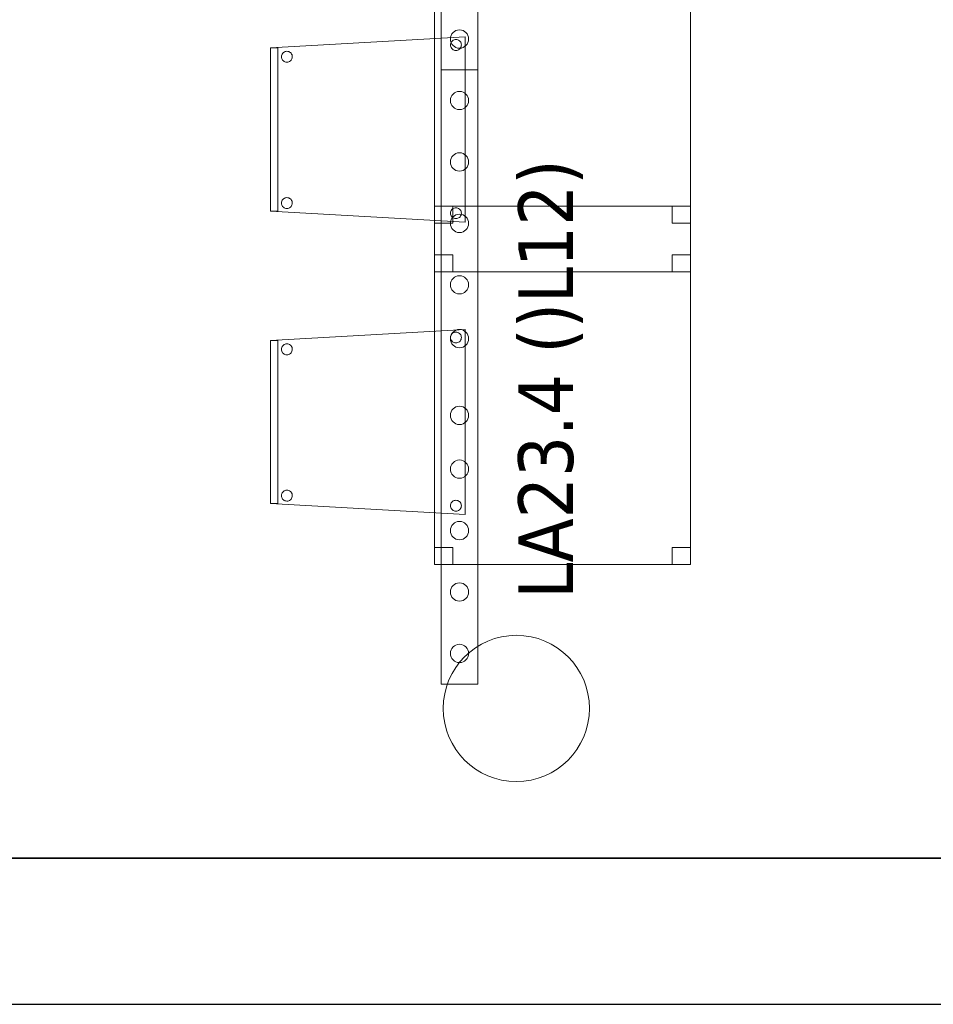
# Model space of a CAD drawing. Header units: metres. Extents: x 391.1 to 427.5, y 12.8 to 28.4.
# Tile 32 of 218: x 409.4 to 411.9, y 12.8 to 15.5. Entities that reach past the tile are written whole.
import ezdxf

# ---------------------------------------------------------------- set-up
doc = ezdxf.new("R2010")
doc.units = ezdxf.units.M
doc.layers.add('01_SUELOS', color=7, linetype='Continuous', lineweight=25, true_color=0x007f00)
for name, color, linetype, lineweight in [('02_MOBILIARIO', 7, 'Continuous', 18), ('A-COLS-____-MCUT', 7, 'Continuous', 18), ('A-COLS-____-OTLN', 7, 'Continuous', 18), ('A-DETL-____-MBND', 7, 'Continuous', 18), ('A-DETL-GENF-OTLN', 7, 'Continuous', 18), ('A-WALL-____-MCUT', 7, 'Continuous', 25), ('A-WALL-____-OTLN', 7, 'Continuous', 25), ('E-LITE-EQPM-IDEN', 7, 'Continuous', 30)]:
    doc.layers.add(name, color=color, linetype=linetype, lineweight=lineweight)
doc.styles.add('Tahoma_4', font='tahoma.ttf', dxfattribs={"height": 0.15})

# ---------------------------------------------------------------- blocks, each defined once
blk = doc.blocks.new('Family - Pilar PA-152200-03_ENLLUMENAT_P0A')
at = {"layer": 'A-COLS-____-MCUT', "color": 253, "true_color": 0xaaaaaa}
for start, end in [(360, 180), (180, 360)]:
    blk.add_arc((0.2, 0.2), 0.2, start, end, dxfattribs=at)
at = {"layer": 'A-COLS-____-OTLN', "color": 253, "true_color": 0xaaaaaa}
for start, end in [(360, 180), (180, 360)]:
    blk.add_arc((0.2, 0.2), 0.2, start, end, dxfattribs=at)
blk = doc.blocks.new('Family - Taula 80X70_PA-152214-03_ENLLUMENAT_P0A')
at = {"layer": 'A-DETL-____-MBND', "color": 253, "true_color": 0xaaaaaa}
for p, q in [((0, 0), (0, 0.98)), ((0, 0.98), (0.7001, 0.98)), ((0.7001, 0.98), (0, 0.98)), ((0, 0.98), (0, 0)), ((0, 0.9336), (0, 0.98)), ((0, 0.98), (0.05, 0.98)), ((0.05, 0.98), (0, 0.98)), ((0, 0.98), (0, 0.9336)), ((0.05, 0.98), (0.05, 0.9336)), ((0.05, 0.9336), (0.05, 0.98)), ((0.6501, 0.9336), (0.6501, 0.98)), ((0.6501, 0.98), (0.7001, 0.98)), ((0.7001, 0.98), (0.6501, 0.98)), ((0.6501, 0.98), (0.6501, 0.9336)), ((0.7001, 0.98), (0.7001, 0.9336)), ((0.7001, 0.9336), (0.7001, 0.98)), ((0.7001, 0.98), (0.7001, 0)), ((0.7001, 0), (0.7001, 0.98)), ((0.05, 0.9336), (0, 0.9336)), ((0, 0.9336), (0.05, 0.9336)), ((0.7001, 0.9336), (0.6501, 0.9336)), ((0.6501, 0.9336), (0.7001, 0.9336)), ((0, 0), (0, 0.0464)), ((0, 0.0464), (0.05, 0.0464)), ((0.05, 0.0464), (0, 0.0464)), ((0, 0.0464), (0, 0)), ((0.05, 0.0464), (0.05, 0)), ((0.05, 0), (0.05, 0.0464)), ((0.6501, 0), (0.6501, 0.0464)), ((0.6501, 0.0464), (0.7001, 0.0464)), ((0.7001, 0.0464), (0.6501, 0.0464)), ((0.6501, 0.0464), (0.6501, 0)), ((0.7001, 0.0464), (0.7001, 0)), ((0.7001, 0), (0.7001, 0.0464)), ((0.05, 0), (0, 0)), ((0, 0), (0.05, 0)), ((0.7001, 0), (0, 0)), ((0.7001, 0), (0.6501, 0)), ((0.6501, 0), (0.7001, 0)), ((0, 0), (0.7001, 0))]:
    blk.add_line(p, q, dxfattribs=at)
blk = doc.blocks.new('Family - Cadira confident_PA-152303-03_ENLLUMENAT_P0A')
at = {"layer": 'A-DETL-____-MBND', "color": 253, "true_color": 0xaaaaaa}
for p, q in [((0, 0.4765), (0.5326, 0.5065)), ((0.5326, 0.5065), (0, 0.4765)), ((0.4926, 0.4843), (0.4928, 0.4869)), ((0.4928, 0.4869), (0.4926, 0.4843)), ((0.4928, 0.4869), (0.4935, 0.4894)), ((0.4935, 0.4894), (0.4928, 0.4869)), ((0.4935, 0.4894), (0.4946, 0.4918)), ((0.4946, 0.4918), (0.4935, 0.4894)), ((0.4946, 0.4918), (0.4961, 0.4939)), ((0.4961, 0.4939), (0.4946, 0.4918)), ((0.4961, 0.4939), (0.498, 0.4957)), ((0.498, 0.4957), (0.4961, 0.4939)), ((0.498, 0.4957), (0.5001, 0.4972)), ((0.5001, 0.4972), (0.498, 0.4957)), ((0.5001, 0.4972), (0.5025, 0.4983)), ((0.5025, 0.4983), (0.5001, 0.4972)), ((0.5025, 0.4983), (0.505, 0.4989)), ((0.505, 0.4989), (0.5025, 0.4983)), ((0.505, 0.4989), (0.5076, 0.4992)), ((0.5076, 0.4992), (0.505, 0.4989)), ((0.5076, 0.4992), (0.5102, 0.4989)), ((0.5102, 0.4989), (0.5076, 0.4992)), ((0.5102, 0.4989), (0.5127, 0.4982)), ((0.5127, 0.4982), (0.5102, 0.4989)), ((0.5127, 0.4982), (0.515, 0.4971)), ((0.515, 0.4971), (0.5127, 0.4982)), ((0.515, 0.4971), (0.5172, 0.4956)), ((0.5172, 0.4956), (0.515, 0.4971)), ((0.5172, 0.4956), (0.519, 0.4938)), ((0.519, 0.4938), (0.5172, 0.4956)), ((0.519, 0.4938), (0.5205, 0.4916)), ((0.5205, 0.4916), (0.519, 0.4938)), ((0.5205, 0.4916), (0.5216, 0.4893)), ((0.5216, 0.4893), (0.5205, 0.4916)), ((0.5216, 0.4893), (0.5222, 0.4868)), ((0.5222, 0.4868), (0.5216, 0.4893)), ((0.5222, 0.4868), (0.5224, 0.4842)), ((0.5224, 0.4842), (0.5222, 0.4868)), ((0.5326, 0.5065), (0.5326, 0)), ((0.5326, 0), (0.5326, 0.5065)), ((0, 0.4765), (0.02, 0.4765)), ((0, 0.03), (0, 0.4765)), ((0.02, 0.4765), (0, 0.4765)), ((0, 0.4765), (0, 0.03)), ((0, 0.03), (0, 0.4765)), ((0, 0.4765), (0, 0.03)), ((0.02, 0.4765), (0.02, 0.03)), ((0.02, 0.03), (0.02, 0.4765)), ((0.0311, 0.457), (0.0322, 0.4594)), ((0.0322, 0.4594), (0.0311, 0.457)), ((0.0322, 0.4594), (0.0337, 0.4615)), ((0.0337, 0.4615), (0.0322, 0.4594)), ((0.0337, 0.4615), (0.0356, 0.4633)), ((0.0356, 0.4633), (0.0337, 0.4615)), ((0.0356, 0.4633), (0.0377, 0.4648)), ((0.0377, 0.4648), (0.0356, 0.4633)), ((0.0377, 0.4648), (0.0401, 0.4659)), ((0.0401, 0.4659), (0.0377, 0.4648)), ((0.0401, 0.4659), (0.0426, 0.4666)), ((0.0426, 0.4666), (0.0401, 0.4659)), ((0.0426, 0.4666), (0.0452, 0.4668)), ((0.0452, 0.4668), (0.0426, 0.4666)), ((0.0452, 0.4668), (0.0478, 0.4666)), ((0.0478, 0.4666), (0.0452, 0.4668)), ((0.0478, 0.4666), (0.0503, 0.4659)), ((0.0503, 0.4659), (0.0478, 0.4666)), ((0.0503, 0.4659), (0.0526, 0.4648)), ((0.0526, 0.4648), (0.0503, 0.4659)), ((0.0526, 0.4648), (0.0548, 0.4633)), ((0.0548, 0.4633), (0.0526, 0.4648)), ((0.0548, 0.4633), (0.0566, 0.4614)), ((0.0566, 0.4614), (0.0548, 0.4633)), ((0.0566, 0.4614), (0.0581, 0.4593)), ((0.0581, 0.4593), (0.0566, 0.4614)), ((0.0581, 0.4593), (0.0592, 0.4569)), ((0.0592, 0.4569), (0.0581, 0.4593)), ((0.4928, 0.4817), (0.4926, 0.4843)), ((0.4926, 0.4843), (0.4928, 0.4817)), ((0.4935, 0.4792), (0.4928, 0.4817)), ((0.4928, 0.4817), (0.4935, 0.4792)), ((0.4945, 0.4768), (0.4935, 0.4792)), ((0.4935, 0.4792), (0.4945, 0.4768)), ((0.496, 0.4747), (0.4945, 0.4768)), ((0.4945, 0.4768), (0.496, 0.4747)), ((0.4979, 0.4728), (0.496, 0.4747)), ((0.496, 0.4747), (0.4979, 0.4728)), ((0.5, 0.4713), (0.4979, 0.4728)), ((0.4979, 0.4728), (0.5, 0.4713)), ((0.5023, 0.4702), (0.5, 0.4713)), ((0.5, 0.4713), (0.5023, 0.4702)), ((0.5049, 0.4695), (0.5023, 0.4702)), ((0.5023, 0.4702), (0.5049, 0.4695)), ((0.5074, 0.4693), (0.5049, 0.4695)), ((0.5049, 0.4695), (0.5074, 0.4693)), ((0.51, 0.4695), (0.5074, 0.4693)), ((0.5074, 0.4693), (0.51, 0.4695)), ((0.5126, 0.4702), (0.51, 0.4695)), ((0.51, 0.4695), (0.5126, 0.4702)), ((0.5149, 0.4713), (0.5126, 0.4702)), ((0.5126, 0.4702), (0.5149, 0.4713)), ((0.5171, 0.4727), (0.5149, 0.4713)), ((0.5149, 0.4713), (0.5171, 0.4727)), ((0.5189, 0.4746), (0.5171, 0.4727)), ((0.5171, 0.4727), (0.5189, 0.4746)), ((0.5204, 0.4767), (0.5189, 0.4746)), ((0.5189, 0.4746), (0.5204, 0.4767)), ((0.5215, 0.4791), (0.5204, 0.4767)), ((0.5204, 0.4767), (0.5215, 0.4791)), ((0.5222, 0.4816), (0.5215, 0.4791)), ((0.5215, 0.4791), (0.5222, 0.4816)), ((0.5224, 0.4842), (0.5222, 0.4816)), ((0.5222, 0.4816), (0.5224, 0.4842)), ((0.0302, 0.4519), (0.0304, 0.4545)), ((0.0304, 0.4545), (0.0302, 0.4519)), ((0.0304, 0.4493), (0.0302, 0.4519)), ((0.0302, 0.4519), (0.0304, 0.4493)), ((0.0304, 0.4545), (0.0311, 0.457)), ((0.0311, 0.457), (0.0304, 0.4545)), ((0.031, 0.4468), (0.0304, 0.4493)), ((0.0304, 0.4493), (0.031, 0.4468)), ((0.0321, 0.4445), (0.031, 0.4468)), ((0.031, 0.4468), (0.0321, 0.4445)), ((0.0336, 0.4423), (0.0321, 0.4445)), ((0.0321, 0.4445), (0.0336, 0.4423)), ((0.0355, 0.4405), (0.0336, 0.4423)), ((0.0336, 0.4423), (0.0355, 0.4405)), ((0.0376, 0.439), (0.0355, 0.4405)), ((0.0355, 0.4405), (0.0376, 0.439)), ((0.0399, 0.4378), (0.0376, 0.439)), ((0.0376, 0.439), (0.0399, 0.4378)), ((0.0424, 0.4372), (0.0399, 0.4378)), ((0.0399, 0.4378), (0.0424, 0.4372)), ((0.045, 0.4369), (0.0424, 0.4372)), ((0.0424, 0.4372), (0.045, 0.4369)), ((0.0476, 0.4371), (0.045, 0.4369)), ((0.045, 0.4369), (0.0476, 0.4371)), ((0.0502, 0.4378), (0.0476, 0.4371)), ((0.0476, 0.4371), (0.0502, 0.4378)), ((0.0525, 0.4389), (0.0502, 0.4378)), ((0.0502, 0.4378), (0.0525, 0.4389)), ((0.0547, 0.4404), (0.0525, 0.4389)), ((0.0525, 0.4389), (0.0547, 0.4404)), ((0.0565, 0.4422), (0.0547, 0.4404)), ((0.0547, 0.4404), (0.0565, 0.4422)), ((0.058, 0.4443), (0.0565, 0.4422)), ((0.0565, 0.4422), (0.058, 0.4443)), ((0.0591, 0.4467), (0.058, 0.4443)), ((0.058, 0.4443), (0.0591, 0.4467)), ((0.0598, 0.4492), (0.0591, 0.4467)), ((0.0591, 0.4467), (0.0598, 0.4492)), ((0.0592, 0.4569), (0.0598, 0.4544)), ((0.0598, 0.4544), (0.0592, 0.4569)), ((0.0598, 0.4544), (0.06, 0.4518)), ((0.06, 0.4518), (0.0598, 0.4544)), ((0.06, 0.4518), (0.0598, 0.4492)), ((0.0598, 0.4492), (0.06, 0.4518)), ((0.0302, 0.0519), (0.0304, 0.0545)), ((0.0304, 0.0545), (0.0302, 0.0519)), ((0.0304, 0.0545), (0.0311, 0.057)), ((0.0311, 0.057), (0.0304, 0.0545)), ((0.0311, 0.057), (0.0322, 0.0594)), ((0.0322, 0.0594), (0.0311, 0.057)), ((0.0322, 0.0594), (0.0337, 0.0615)), ((0.0337, 0.0615), (0.0322, 0.0594)), ((0.0337, 0.0615), (0.0356, 0.0633)), ((0.0356, 0.0633), (0.0337, 0.0615)), ((0.0356, 0.0633), (0.0377, 0.0648)), ((0.0377, 0.0648), (0.0356, 0.0633)), ((0.0377, 0.0648), (0.0401, 0.0659)), ((0.0401, 0.0659), (0.0377, 0.0648)), ((0.0401, 0.0659), (0.0426, 0.0666)), ((0.0426, 0.0666), (0.0401, 0.0659)), ((0.0426, 0.0666), (0.0452, 0.0668)), ((0.0452, 0.0668), (0.0426, 0.0666)), ((0.0452, 0.0668), (0.0478, 0.0666)), ((0.0478, 0.0666), (0.0452, 0.0668)), ((0.0478, 0.0666), (0.0503, 0.0659)), ((0.0503, 0.0659), (0.0478, 0.0666)), ((0.0503, 0.0659), (0.0526, 0.0648)), ((0.0526, 0.0648), (0.0503, 0.0659)), ((0.0526, 0.0648), (0.0548, 0.0633)), ((0.0548, 0.0633), (0.0526, 0.0648)), ((0.0548, 0.0633), (0.0566, 0.0614)), ((0.0566, 0.0614), (0.0548, 0.0633)), ((0.0566, 0.0614), (0.0581, 0.0593)), ((0.0581, 0.0593), (0.0566, 0.0614)), ((0.0581, 0.0593), (0.0592, 0.0569)), ((0.0592, 0.0569), (0.0581, 0.0593)), ((0.0592, 0.0569), (0.0598, 0.0544)), ((0.0598, 0.0544), (0.0592, 0.0569)), ((0.0598, 0.0544), (0.06, 0.0518)), ((0.06, 0.0518), (0.0598, 0.0544)), ((0.02, 0.03), (0, 0.03)), ((0, 0.03), (0.02, 0.03)), ((0.5326, 0), (0, 0.03)), ((0, 0.03), (0.5326, 0)), ((0.0304, 0.0493), (0.0302, 0.0519)), ((0.0302, 0.0519), (0.0304, 0.0493)), ((0.031, 0.0468), (0.0304, 0.0493)), ((0.0304, 0.0493), (0.031, 0.0468)), ((0.0321, 0.0445), (0.031, 0.0468)), ((0.031, 0.0468), (0.0321, 0.0445)), ((0.0336, 0.0423), (0.0321, 0.0445)), ((0.0321, 0.0445), (0.0336, 0.0423)), ((0.0355, 0.0405), (0.0336, 0.0423)), ((0.0336, 0.0423), (0.0355, 0.0405)), ((0.0376, 0.039), (0.0355, 0.0405)), ((0.0355, 0.0405), (0.0376, 0.039)), ((0.0399, 0.0378), (0.0376, 0.039)), ((0.0376, 0.039), (0.0399, 0.0378)), ((0.0424, 0.0372), (0.0399, 0.0378)), ((0.0399, 0.0378), (0.0424, 0.0372)), ((0.045, 0.0369), (0.0424, 0.0372)), ((0.0424, 0.0372), (0.045, 0.0369)), ((0.0476, 0.0371), (0.045, 0.0369)), ((0.045, 0.0369), (0.0476, 0.0371)), ((0.0502, 0.0378), (0.0476, 0.0371)), ((0.0476, 0.0371), (0.0502, 0.0378)), ((0.0525, 0.0389), (0.0502, 0.0378)), ((0.0502, 0.0378), (0.0525, 0.0389)), ((0.0547, 0.0404), (0.0525, 0.0389)), ((0.0525, 0.0389), (0.0547, 0.0404)), ((0.0565, 0.0422), (0.0547, 0.0404)), ((0.0547, 0.0404), (0.0565, 0.0422)), ((0.058, 0.0443), (0.0565, 0.0422)), ((0.0565, 0.0422), (0.058, 0.0443)), ((0.0591, 0.0467), (0.058, 0.0443)), ((0.058, 0.0443), (0.0591, 0.0467)), ((0.0598, 0.0492), (0.0591, 0.0467)), ((0.0591, 0.0467), (0.0598, 0.0492)), ((0.06, 0.0518), (0.0598, 0.0492)), ((0.0598, 0.0492), (0.06, 0.0518)), ((0.4928, 0.0269), (0.4935, 0.0294)), ((0.4935, 0.0294), (0.4928, 0.0269)), ((0.4935, 0.0294), (0.4946, 0.0318)), ((0.4946, 0.0318), (0.4935, 0.0294)), ((0.4946, 0.0318), (0.4961, 0.0339)), ((0.4961, 0.0339), (0.4946, 0.0318)), ((0.4961, 0.0339), (0.498, 0.0357)), ((0.498, 0.0357), (0.4961, 0.0339)), ((0.498, 0.0357), (0.5001, 0.0372)), ((0.5001, 0.0372), (0.498, 0.0357)), ((0.5001, 0.0372), (0.5025, 0.0383)), ((0.5025, 0.0383), (0.5001, 0.0372)), ((0.5025, 0.0383), (0.505, 0.0389)), ((0.505, 0.0389), (0.5025, 0.0383)), ((0.505, 0.0389), (0.5076, 0.0392)), ((0.5076, 0.0392), (0.505, 0.0389)), ((0.5076, 0.0392), (0.5102, 0.0389)), ((0.5102, 0.0389), (0.5076, 0.0392)), ((0.5102, 0.0389), (0.5127, 0.0382)), ((0.5127, 0.0382), (0.5102, 0.0389)), ((0.5127, 0.0382), (0.515, 0.0371)), ((0.515, 0.0371), (0.5127, 0.0382)), ((0.515, 0.0371), (0.5172, 0.0356)), ((0.5172, 0.0356), (0.515, 0.0371)), ((0.5172, 0.0356), (0.519, 0.0338)), ((0.519, 0.0338), (0.5172, 0.0356)), ((0.519, 0.0338), (0.5205, 0.0316)), ((0.5205, 0.0316), (0.519, 0.0338)), ((0.5205, 0.0316), (0.5216, 0.0293)), ((0.5216, 0.0293), (0.5205, 0.0316)), ((0.5216, 0.0293), (0.5222, 0.0268)), ((0.5222, 0.0268), (0.5216, 0.0293)), ((0.4926, 0.0243), (0.4928, 0.0269)), ((0.4928, 0.0269), (0.4926, 0.0243)), ((0.4928, 0.0217), (0.4926, 0.0243)), ((0.4926, 0.0243), (0.4928, 0.0217)), ((0.4935, 0.0192), (0.4928, 0.0217)), ((0.4928, 0.0217), (0.4935, 0.0192)), ((0.4945, 0.0168), (0.4935, 0.0192)), ((0.4935, 0.0192), (0.4945, 0.0168)), ((0.496, 0.0147), (0.4945, 0.0168)), ((0.4945, 0.0168), (0.496, 0.0147)), ((0.4979, 0.0128), (0.496, 0.0147)), ((0.496, 0.0147), (0.4979, 0.0128)), ((0.5, 0.0113), (0.4979, 0.0128)), ((0.4979, 0.0128), (0.5, 0.0113)), ((0.5023, 0.0102), (0.5, 0.0113)), ((0.5, 0.0113), (0.5023, 0.0102)), ((0.5049, 0.0095), (0.5023, 0.0102)), ((0.5023, 0.0102), (0.5049, 0.0095)), ((0.5074, 0.0093), (0.5049, 0.0095)), ((0.5049, 0.0095), (0.5074, 0.0093)), ((0.51, 0.0095), (0.5074, 0.0093)), ((0.5074, 0.0093), (0.51, 0.0095)), ((0.5126, 0.0102), (0.51, 0.0095)), ((0.51, 0.0095), (0.5126, 0.0102)), ((0.5149, 0.0113), (0.5126, 0.0102)), ((0.5126, 0.0102), (0.5149, 0.0113)), ((0.5171, 0.0127), (0.5149, 0.0113)), ((0.5149, 0.0113), (0.5171, 0.0127)), ((0.5189, 0.0146), (0.5171, 0.0127)), ((0.5171, 0.0127), (0.5189, 0.0146)), ((0.5204, 0.0167), (0.5189, 0.0146)), ((0.5189, 0.0146), (0.5204, 0.0167)), ((0.5215, 0.0191), (0.5204, 0.0167)), ((0.5204, 0.0167), (0.5215, 0.0191)), ((0.5222, 0.0216), (0.5215, 0.0191)), ((0.5215, 0.0191), (0.5222, 0.0216)), ((0.5222, 0.0268), (0.5224, 0.0242)), ((0.5224, 0.0242), (0.5222, 0.0268)), ((0.5224, 0.0242), (0.5222, 0.0216)), ((0.5222, 0.0216), (0.5224, 0.0242))]:
    blk.add_line(p, q, dxfattribs=at)
blk = doc.blocks.new('Family - Cadira confident_PA-152305-03_ENLLUMENAT_P0A')
at = {"layer": 'A-DETL-____-MBND', "color": 253, "true_color": 0xaaaaaa}
for p, q in [((0, 0.4765), (0.5326, 0.5065)), ((0.5326, 0.5065), (0, 0.4765)), ((0.4926, 0.4843), (0.4928, 0.4869)), ((0.4928, 0.4869), (0.4926, 0.4843)), ((0.4928, 0.4869), (0.4935, 0.4894)), ((0.4935, 0.4894), (0.4928, 0.4869)), ((0.4935, 0.4894), (0.4946, 0.4918)), ((0.4946, 0.4918), (0.4935, 0.4894)), ((0.4946, 0.4918), (0.4961, 0.4939)), ((0.4961, 0.4939), (0.4946, 0.4918)), ((0.4961, 0.4939), (0.498, 0.4957)), ((0.498, 0.4957), (0.4961, 0.4939)), ((0.498, 0.4957), (0.5001, 0.4972)), ((0.5001, 0.4972), (0.498, 0.4957)), ((0.5001, 0.4972), (0.5025, 0.4983)), ((0.5025, 0.4983), (0.5001, 0.4972)), ((0.5025, 0.4983), (0.505, 0.4989)), ((0.505, 0.4989), (0.5025, 0.4983)), ((0.505, 0.4989), (0.5076, 0.4992)), ((0.5076, 0.4992), (0.505, 0.4989)), ((0.5076, 0.4992), (0.5102, 0.4989)), ((0.5102, 0.4989), (0.5076, 0.4992)), ((0.5102, 0.4989), (0.5127, 0.4982)), ((0.5127, 0.4982), (0.5102, 0.4989)), ((0.5127, 0.4982), (0.515, 0.4971)), ((0.515, 0.4971), (0.5127, 0.4982)), ((0.515, 0.4971), (0.5172, 0.4956)), ((0.5172, 0.4956), (0.515, 0.4971)), ((0.5172, 0.4956), (0.519, 0.4938)), ((0.519, 0.4938), (0.5172, 0.4956)), ((0.519, 0.4938), (0.5205, 0.4916)), ((0.5205, 0.4916), (0.519, 0.4938)), ((0.5205, 0.4916), (0.5216, 0.4893)), ((0.5216, 0.4893), (0.5205, 0.4916)), ((0.5216, 0.4893), (0.5222, 0.4868)), ((0.5222, 0.4868), (0.5216, 0.4893)), ((0.5222, 0.4868), (0.5224, 0.4842)), ((0.5224, 0.4842), (0.5222, 0.4868)), ((0.5326, 0.5065), (0.5326, 0)), ((0.5326, 0), (0.5326, 0.5065)), ((0, 0.03), (0, 0.4765)), ((0, 0.4765), (0, 0.03)), ((0, 0.4765), (0.02, 0.4765)), ((0, 0.03), (0, 0.4765)), ((0.02, 0.4765), (0, 0.4765)), ((0, 0.4765), (0, 0.03)), ((0.02, 0.4765), (0.02, 0.03)), ((0.02, 0.03), (0.02, 0.4765)), ((0.0311, 0.457), (0.0322, 0.4594)), ((0.0322, 0.4594), (0.0311, 0.457)), ((0.0322, 0.4594), (0.0337, 0.4615)), ((0.0337, 0.4615), (0.0322, 0.4594)), ((0.0337, 0.4615), (0.0356, 0.4633)), ((0.0356, 0.4633), (0.0337, 0.4615)), ((0.0356, 0.4633), (0.0377, 0.4648)), ((0.0377, 0.4648), (0.0356, 0.4633)), ((0.0377, 0.4648), (0.0401, 0.4659)), ((0.0401, 0.4659), (0.0377, 0.4648)), ((0.0401, 0.4659), (0.0426, 0.4666)), ((0.0426, 0.4666), (0.0401, 0.4659)), ((0.0426, 0.4666), (0.0452, 0.4668)), ((0.0452, 0.4668), (0.0426, 0.4666)), ((0.0452, 0.4668), (0.0478, 0.4666)), ((0.0478, 0.4666), (0.0452, 0.4668)), ((0.0478, 0.4666), (0.0503, 0.4659)), ((0.0503, 0.4659), (0.0478, 0.4666)), ((0.0503, 0.4659), (0.0526, 0.4648)), ((0.0526, 0.4648), (0.0503, 0.4659)), ((0.0526, 0.4648), (0.0548, 0.4633)), ((0.0548, 0.4633), (0.0526, 0.4648)), ((0.0548, 0.4633), (0.0566, 0.4614)), ((0.0566, 0.4614), (0.0548, 0.4633)), ((0.0566, 0.4614), (0.0581, 0.4593)), ((0.0581, 0.4593), (0.0566, 0.4614)), ((0.0581, 0.4593), (0.0592, 0.4569)), ((0.0592, 0.4569), (0.0581, 0.4593)), ((0.4928, 0.4817), (0.4926, 0.4843)), ((0.4926, 0.4843), (0.4928, 0.4817)), ((0.4935, 0.4792), (0.4928, 0.4817)), ((0.4928, 0.4817), (0.4935, 0.4792)), ((0.4945, 0.4768), (0.4935, 0.4792)), ((0.4935, 0.4792), (0.4945, 0.4768)), ((0.496, 0.4747), (0.4945, 0.4768)), ((0.4945, 0.4768), (0.496, 0.4747)), ((0.4979, 0.4728), (0.496, 0.4747)), ((0.496, 0.4747), (0.4979, 0.4728)), ((0.5, 0.4713), (0.4979, 0.4728)), ((0.4979, 0.4728), (0.5, 0.4713)), ((0.5023, 0.4702), (0.5, 0.4713)), ((0.5, 0.4713), (0.5023, 0.4702)), ((0.5049, 0.4695), (0.5023, 0.4702)), ((0.5023, 0.4702), (0.5049, 0.4695)), ((0.5074, 0.4693), (0.5049, 0.4695)), ((0.5049, 0.4695), (0.5074, 0.4693)), ((0.51, 0.4695), (0.5074, 0.4693)), ((0.5074, 0.4693), (0.51, 0.4695)), ((0.5126, 0.4702), (0.51, 0.4695)), ((0.51, 0.4695), (0.5126, 0.4702)), ((0.5149, 0.4713), (0.5126, 0.4702)), ((0.5126, 0.4702), (0.5149, 0.4713)), ((0.5171, 0.4727), (0.5149, 0.4713)), ((0.5149, 0.4713), (0.5171, 0.4727)), ((0.5189, 0.4746), (0.5171, 0.4727)), ((0.5171, 0.4727), (0.5189, 0.4746)), ((0.5204, 0.4767), (0.5189, 0.4746)), ((0.5189, 0.4746), (0.5204, 0.4767)), ((0.5215, 0.4791), (0.5204, 0.4767)), ((0.5204, 0.4767), (0.5215, 0.4791)), ((0.5222, 0.4816), (0.5215, 0.4791)), ((0.5215, 0.4791), (0.5222, 0.4816)), ((0.5224, 0.4842), (0.5222, 0.4816)), ((0.5222, 0.4816), (0.5224, 0.4842)), ((0.0302, 0.4519), (0.0304, 0.4545)), ((0.0304, 0.4545), (0.0302, 0.4519)), ((0.0304, 0.4493), (0.0302, 0.4519)), ((0.0302, 0.4519), (0.0304, 0.4493)), ((0.0304, 0.4545), (0.0311, 0.457)), ((0.0311, 0.457), (0.0304, 0.4545)), ((0.031, 0.4468), (0.0304, 0.4493)), ((0.0304, 0.4493), (0.031, 0.4468)), ((0.0321, 0.4445), (0.031, 0.4468)), ((0.031, 0.4468), (0.0321, 0.4445)), ((0.0336, 0.4423), (0.0321, 0.4445)), ((0.0321, 0.4445), (0.0336, 0.4423)), ((0.0355, 0.4405), (0.0336, 0.4423)), ((0.0336, 0.4423), (0.0355, 0.4405)), ((0.0376, 0.439), (0.0355, 0.4405)), ((0.0355, 0.4405), (0.0376, 0.439)), ((0.0399, 0.4378), (0.0376, 0.439)), ((0.0376, 0.439), (0.0399, 0.4378)), ((0.0424, 0.4372), (0.0399, 0.4378)), ((0.0399, 0.4378), (0.0424, 0.4372)), ((0.045, 0.4369), (0.0424, 0.4372)), ((0.0424, 0.4372), (0.045, 0.4369)), ((0.0476, 0.4371), (0.045, 0.4369)), ((0.045, 0.4369), (0.0476, 0.4371)), ((0.0502, 0.4378), (0.0476, 0.4371)), ((0.0476, 0.4371), (0.0502, 0.4378)), ((0.0525, 0.4389), (0.0502, 0.4378)), ((0.0502, 0.4378), (0.0525, 0.4389)), ((0.0547, 0.4404), (0.0525, 0.4389)), ((0.0525, 0.4389), (0.0547, 0.4404)), ((0.0565, 0.4422), (0.0547, 0.4404)), ((0.0547, 0.4404), (0.0565, 0.4422)), ((0.058, 0.4443), (0.0565, 0.4422)), ((0.0565, 0.4422), (0.058, 0.4443)), ((0.0591, 0.4467), (0.058, 0.4443)), ((0.058, 0.4443), (0.0591, 0.4467)), ((0.0598, 0.4492), (0.0591, 0.4467)), ((0.0591, 0.4467), (0.0598, 0.4492)), ((0.0592, 0.4569), (0.0598, 0.4544)), ((0.0598, 0.4544), (0.0592, 0.4569)), ((0.0598, 0.4544), (0.06, 0.4518)), ((0.06, 0.4518), (0.0598, 0.4544)), ((0.06, 0.4518), (0.0598, 0.4492)), ((0.0598, 0.4492), (0.06, 0.4518)), ((0.0302, 0.0519), (0.0304, 0.0545)), ((0.0304, 0.0545), (0.0302, 0.0519)), ((0.0304, 0.0545), (0.0311, 0.057)), ((0.0311, 0.057), (0.0304, 0.0545)), ((0.0311, 0.057), (0.0322, 0.0594)), ((0.0322, 0.0594), (0.0311, 0.057)), ((0.0322, 0.0594), (0.0337, 0.0615)), ((0.0337, 0.0615), (0.0322, 0.0594)), ((0.0337, 0.0615), (0.0356, 0.0633)), ((0.0356, 0.0633), (0.0337, 0.0615)), ((0.0356, 0.0633), (0.0377, 0.0648)), ((0.0377, 0.0648), (0.0356, 0.0633)), ((0.0377, 0.0648), (0.0401, 0.0659)), ((0.0401, 0.0659), (0.0377, 0.0648)), ((0.0401, 0.0659), (0.0426, 0.0666)), ((0.0426, 0.0666), (0.0401, 0.0659)), ((0.0426, 0.0666), (0.0452, 0.0668)), ((0.0452, 0.0668), (0.0426, 0.0666)), ((0.0452, 0.0668), (0.0478, 0.0666)), ((0.0478, 0.0666), (0.0452, 0.0668)), ((0.0478, 0.0666), (0.0503, 0.0659)), ((0.0503, 0.0659), (0.0478, 0.0666)), ((0.0503, 0.0659), (0.0526, 0.0648)), ((0.0526, 0.0648), (0.0503, 0.0659)), ((0.0526, 0.0648), (0.0548, 0.0633)), ((0.0548, 0.0633), (0.0526, 0.0648)), ((0.0548, 0.0633), (0.0566, 0.0614)), ((0.0566, 0.0614), (0.0548, 0.0633)), ((0.0566, 0.0614), (0.0581, 0.0593)), ((0.0581, 0.0593), (0.0566, 0.0614)), ((0.0581, 0.0593), (0.0592, 0.0569)), ((0.0592, 0.0569), (0.0581, 0.0593)), ((0.0592, 0.0569), (0.0598, 0.0544)), ((0.0598, 0.0544), (0.0592, 0.0569)), ((0.0598, 0.0544), (0.06, 0.0518)), ((0.06, 0.0518), (0.0598, 0.0544)), ((0.5326, 0), (0, 0.03)), ((0, 0.03), (0.5326, 0)), ((0.02, 0.03), (0, 0.03)), ((0, 0.03), (0.02, 0.03)), ((0.0304, 0.0493), (0.0302, 0.0519)), ((0.0302, 0.0519), (0.0304, 0.0493)), ((0.031, 0.0468), (0.0304, 0.0493)), ((0.0304, 0.0493), (0.031, 0.0468)), ((0.0321, 0.0445), (0.031, 0.0468)), ((0.031, 0.0468), (0.0321, 0.0445)), ((0.0336, 0.0423), (0.0321, 0.0445)), ((0.0321, 0.0445), (0.0336, 0.0423)), ((0.0355, 0.0405), (0.0336, 0.0423)), ((0.0336, 0.0423), (0.0355, 0.0405)), ((0.0376, 0.039), (0.0355, 0.0405)), ((0.0355, 0.0405), (0.0376, 0.039)), ((0.0399, 0.0378), (0.0376, 0.039)), ((0.0376, 0.039), (0.0399, 0.0378)), ((0.0424, 0.0372), (0.0399, 0.0378)), ((0.0399, 0.0378), (0.0424, 0.0372)), ((0.045, 0.0369), (0.0424, 0.0372)), ((0.0424, 0.0372), (0.045, 0.0369)), ((0.0476, 0.0371), (0.045, 0.0369)), ((0.045, 0.0369), (0.0476, 0.0371)), ((0.0502, 0.0378), (0.0476, 0.0371)), ((0.0476, 0.0371), (0.0502, 0.0378)), ((0.0525, 0.0389), (0.0502, 0.0378)), ((0.0502, 0.0378), (0.0525, 0.0389)), ((0.0547, 0.0404), (0.0525, 0.0389)), ((0.0525, 0.0389), (0.0547, 0.0404)), ((0.0565, 0.0422), (0.0547, 0.0404)), ((0.0547, 0.0404), (0.0565, 0.0422)), ((0.058, 0.0443), (0.0565, 0.0422)), ((0.0565, 0.0422), (0.058, 0.0443)), ((0.0591, 0.0467), (0.058, 0.0443)), ((0.058, 0.0443), (0.0591, 0.0467)), ((0.0598, 0.0492), (0.0591, 0.0467)), ((0.0591, 0.0467), (0.0598, 0.0492)), ((0.06, 0.0518), (0.0598, 0.0492)), ((0.0598, 0.0492), (0.06, 0.0518)), ((0.4928, 0.0269), (0.4935, 0.0294)), ((0.4935, 0.0294), (0.4928, 0.0269)), ((0.4935, 0.0294), (0.4946, 0.0318)), ((0.4946, 0.0318), (0.4935, 0.0294)), ((0.4946, 0.0318), (0.4961, 0.0339)), ((0.4961, 0.0339), (0.4946, 0.0318)), ((0.4961, 0.0339), (0.498, 0.0357)), ((0.498, 0.0357), (0.4961, 0.0339)), ((0.498, 0.0357), (0.5001, 0.0372)), ((0.5001, 0.0372), (0.498, 0.0357)), ((0.5001, 0.0372), (0.5025, 0.0383)), ((0.5025, 0.0383), (0.5001, 0.0372)), ((0.5025, 0.0383), (0.505, 0.0389)), ((0.505, 0.0389), (0.5025, 0.0383)), ((0.505, 0.0389), (0.5076, 0.0392)), ((0.5076, 0.0392), (0.505, 0.0389)), ((0.5076, 0.0392), (0.5102, 0.0389)), ((0.5102, 0.0389), (0.5076, 0.0392)), ((0.5102, 0.0389), (0.5127, 0.0382)), ((0.5127, 0.0382), (0.5102, 0.0389)), ((0.5127, 0.0382), (0.515, 0.0371)), ((0.515, 0.0371), (0.5127, 0.0382)), ((0.515, 0.0371), (0.5172, 0.0356)), ((0.5172, 0.0356), (0.515, 0.0371)), ((0.5172, 0.0356), (0.519, 0.0338)), ((0.519, 0.0338), (0.5172, 0.0356)), ((0.519, 0.0338), (0.5205, 0.0316)), ((0.5205, 0.0316), (0.519, 0.0338)), ((0.5205, 0.0316), (0.5216, 0.0293)), ((0.5216, 0.0293), (0.5205, 0.0316)), ((0.5216, 0.0293), (0.5222, 0.0268)), ((0.5222, 0.0268), (0.5216, 0.0293)), ((0.4926, 0.0243), (0.4928, 0.0269)), ((0.4928, 0.0269), (0.4926, 0.0243)), ((0.4928, 0.0217), (0.4926, 0.0243)), ((0.4926, 0.0243), (0.4928, 0.0217)), ((0.4935, 0.0192), (0.4928, 0.0217)), ((0.4928, 0.0217), (0.4935, 0.0192)), ((0.4945, 0.0168), (0.4935, 0.0192)), ((0.4935, 0.0192), (0.4945, 0.0168)), ((0.496, 0.0147), (0.4945, 0.0168)), ((0.4945, 0.0168), (0.496, 0.0147)), ((0.4979, 0.0128), (0.496, 0.0147)), ((0.496, 0.0147), (0.4979, 0.0128)), ((0.5, 0.0113), (0.4979, 0.0128)), ((0.4979, 0.0128), (0.5, 0.0113)), ((0.5023, 0.0102), (0.5, 0.0113)), ((0.5, 0.0113), (0.5023, 0.0102)), ((0.5049, 0.0095), (0.5023, 0.0102)), ((0.5023, 0.0102), (0.5049, 0.0095)), ((0.5074, 0.0093), (0.5049, 0.0095)), ((0.5049, 0.0095), (0.5074, 0.0093)), ((0.51, 0.0095), (0.5074, 0.0093)), ((0.5074, 0.0093), (0.51, 0.0095)), ((0.5126, 0.0102), (0.51, 0.0095)), ((0.51, 0.0095), (0.5126, 0.0102)), ((0.5149, 0.0113), (0.5126, 0.0102)), ((0.5126, 0.0102), (0.5149, 0.0113)), ((0.5171, 0.0127), (0.5149, 0.0113)), ((0.5149, 0.0113), (0.5171, 0.0127)), ((0.5189, 0.0146), (0.5171, 0.0127)), ((0.5171, 0.0127), (0.5189, 0.0146)), ((0.5204, 0.0167), (0.5189, 0.0146)), ((0.5189, 0.0146), (0.5204, 0.0167)), ((0.5215, 0.0191), (0.5204, 0.0167)), ((0.5204, 0.0167), (0.5215, 0.0191)), ((0.5222, 0.0216), (0.5215, 0.0191)), ((0.5215, 0.0191), (0.5222, 0.0216)), ((0.5222, 0.0268), (0.5224, 0.0242)), ((0.5224, 0.0242), (0.5222, 0.0268)), ((0.5224, 0.0242), (0.5222, 0.0216)), ((0.5222, 0.0216), (0.5224, 0.0242))]:
    blk.add_line(p, q, dxfattribs=at)
blk = doc.blocks.new('Family - Taula 80X70_PA-152359-03_ENLLUMENAT_P0A')
at = {"layer": 'A-DETL-____-MBND', "color": 253, "true_color": 0xaaaaaa}
for p, q in [((0, 0.9336), (0, 0.98)), ((0, 0.98), (0.05, 0.98)), ((0.05, 0.98), (0, 0.98)), ((0, 0.98), (0, 0.9336)), ((0, 0), (0, 0.98)), ((0, 0.98), (0.7001, 0.98)), ((0.7001, 0.98), (0, 0.98)), ((0, 0.98), (0, 0)), ((0.05, 0.98), (0.05, 0.9336)), ((0.05, 0.9336), (0.05, 0.98)), ((0.6501, 0.9336), (0.6501, 0.98)), ((0.6501, 0.98), (0.7001, 0.98)), ((0.7001, 0.98), (0.6501, 0.98)), ((0.6501, 0.98), (0.6501, 0.9336)), ((0.7001, 0.98), (0.7001, 0)), ((0.7001, 0), (0.7001, 0.98)), ((0.7001, 0.98), (0.7001, 0.9336)), ((0.7001, 0.9336), (0.7001, 0.98)), ((0.05, 0.9336), (0, 0.9336)), ((0, 0.9336), (0.05, 0.9336)), ((0.7001, 0.9336), (0.6501, 0.9336)), ((0.6501, 0.9336), (0.7001, 0.9336)), ((0, 0), (0, 0.0464)), ((0, 0.0464), (0.05, 0.0464)), ((0.05, 0.0464), (0, 0.0464)), ((0, 0.0464), (0, 0)), ((0.05, 0.0464), (0.05, 0)), ((0.05, 0), (0.05, 0.0464)), ((0.6501, 0), (0.6501, 0.0464)), ((0.6501, 0.0464), (0.7001, 0.0464)), ((0.7001, 0.0464), (0.6501, 0.0464)), ((0.6501, 0.0464), (0.6501, 0)), ((0.7001, 0.0464), (0.7001, 0)), ((0.7001, 0), (0.7001, 0.0464)), ((0.05, 0), (0, 0)), ((0, 0), (0.05, 0)), ((0.7001, 0), (0, 0)), ((0.7001, 0), (0.6501, 0)), ((0.6501, 0), (0.7001, 0)), ((0, 0), (0.7001, 0))]:
    blk.add_line(p, q, dxfattribs=at)
blk = doc.blocks.new('Family - Mur PA-152469-03_ENLLUMENAT_P0A')
at = {"layer": 'A-WALL-____-MCUT', "color": 253, "true_color": 0xaaaaaa}
for p, q in [((26.0531, 0.4), (0.0791, 0.4)), ((0, 0), (25.9702, 0))]:
    blk.add_line(p, q, dxfattribs=at)
at = {"layer": 'A-WALL-____-OTLN', "color": 253, "true_color": 0xaaaaaa}
for p, q in [((26.0531, 0.4), (0.0791, 0.4)), ((0, 0), (25.9702, 0))]:
    blk.add_line(p, q, dxfattribs=at)
at = {"layer": 'A-WALL-____-OTLN', "color": 253, "lineweight": 18, "true_color": 0xaaaaaa}
blk.add_line((0, 0), (25.9702, 0), dxfattribs=at)
blk = doc.blocks.new('Family - LONDR55-XX_ZZ-ARQ-CAA-M3D-Londres55-152611-03_ENLLUMENAT_P0A')
at = {"layer": '01_SUELOS', "color": 9, "true_color": 0xaad4aa}
for p, q in [((0, 0), (24.5639, 0)), ((24.5639, 0), (0, 0))]:
    blk.add_line(p, q, dxfattribs=at)
blk = doc.blocks.new('LONDR55-XX_ZZ-ARQ-CAA-M3D-Londres55_ifc-1-03_ENLLUMENAT_P0A')
at = {"layer": '01_SUELOS', "color": 253, "lineweight": 18, "true_color": 0xaaaaaa}
blk.add_blockref('Family - LONDR55-XX_ZZ-ARQ-CAA-M3D-Londres55-152611-03_ENLLUMENAT_P0A', (399.1772, 13.2406), dxfattribs=at)
at = {"layer": '02_MOBILIARIO', "color": 253, "lineweight": 18, "true_color": 0xaaaaaa}
for name, p in [('Family - Taula 80X70_PA-152214-03_ENLLUMENAT_P0A', (410.511, 14.8434)), ('Family - Cadira confident_PA-152305-03_ENLLUMENAT_P0A', (410.0619, 14.9797)), ('Family - Taula 80X70_PA-152359-03_ENLLUMENAT_P0A', (410.511, 14.0434)), ('Family - Cadira confident_PA-152303-03_ENLLUMENAT_P0A', (410.0619, 14.1797))]:
    blk.add_blockref(name, p, dxfattribs=at)
at = {"layer": 'A-COLS-____-OTLN', "color": 253, "lineweight": 18, "true_color": 0xaaaaaa}
blk.add_blockref('Family - Pilar PA-152200-03_ENLLUMENAT_P0A', (410.5346, 13.4496), dxfattribs=at)
at = {"layer": 'A-WALL-____-OTLN', "color": 253, "lineweight": 18, "true_color": 0xaaaaaa}
blk.add_blockref('Family - Mur PA-152469-03_ENLLUMENAT_P0A', (397.6873, 12.8406), dxfattribs=at)
blk = doc.blocks.new('ZYR_06_02_05 LLuminària Suspesa - L 12-850709-03_ENLLUMENAT_P0A')
at = {"layer": 'A-DETL-GENF-OTLN', "color": 92, "true_color": 0x00c400}
for p, q in [((-0.84, 0.05), (0.84, 0.05)), ((-0.84, -0.05), (-0.84, 0.05)), ((0.84, 0.05), (0.84, -0.05)), ((0.84, -0.05), (-0.84, -0.05))]:
    blk.add_line(p, q, dxfattribs=at)
for centre in [(-0.756, 0), (-0.588, 0), (-0.42, 0), (-0.252, 0), (-0.105, 0), (0.105, 0), (0.252, 0), (0.42, 0), (0.588, 0), (0.756, 0)]:
    blk.add_circle(centre, 0.025, dxfattribs=at)

msp = doc.modelspace()

# ---------------------------------------------------------------- block references
at = {"lineweight": 5}
msp.add_blockref('LONDR55-XX_ZZ-ARQ-CAA-M3D-Londres55_ifc-1-03_ENLLUMENAT_P0A', (0, 0), dxfattribs=at)
at = {"layer": 'A-DETL-GENF-OTLN', "color": 92, "true_color": 0x00c400, "rotation": 269.9999999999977}
for p in [(410.5792, 16.236), (410.5792, 14.556)]:
    msp.add_blockref('ZYR_06_02_05 LLuminària Suspesa - L 12-850709-03_ENLLUMENAT_P0A', p, dxfattribs=at)

# ---------------------------------------------------------------- texts
at = {"layer": 'E-LITE-EQPM-IDEN', "insert": (410.7397, 13.9501), "char_height": 0.15, "width": 1.475105, "attachment_point": 1, "rotation": 90, "style": 'Tahoma_4'}
msp.add_mtext('LA23.4 ()L12)', dxfattribs=at)

doc.saveas('drawing.dxf')
